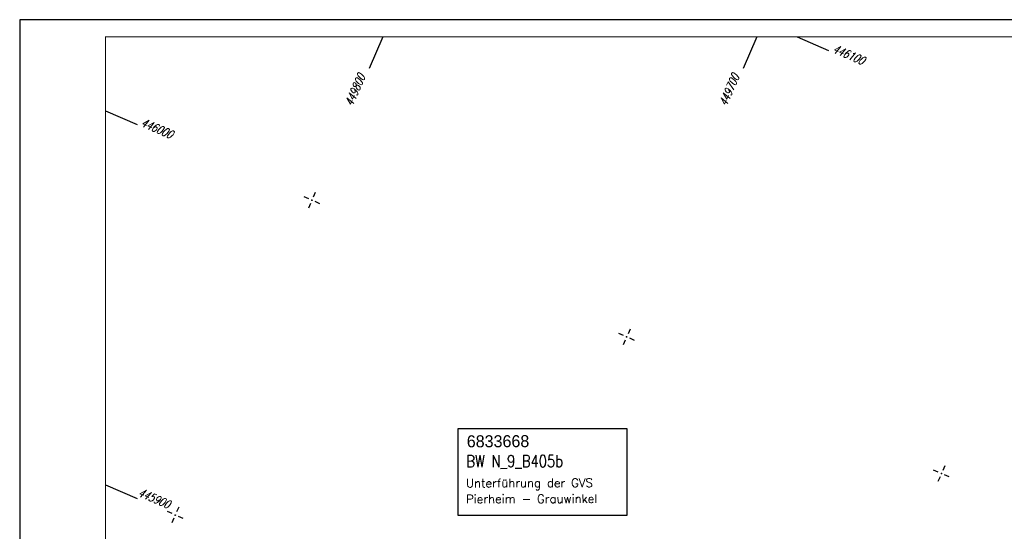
# Model space of a CAD drawing. Extents: x 0 to 1135, y 0 to 420.
# Tile 3 of 50: x 0 to 287, y 271 to 420. Entities that reach past the tile are written whole.
import ezdxf

# ---------------------------------------------------------------- set-up
doc = ezdxf.new("R2010")
doc.units = 0
doc.header["$LTSCALE"] = 2
doc.header["$MEASUREMENT"] = 0
doc.linetypes.add('AUSGEZOGEN', pattern=[0])
doc.layers.get('0').update_dxf_attribs({"linetype": 'AUSGEZOGEN'})
for name, color, linetype in [('BW-SCHRIFT', 250, 'AUSGEZOGEN'), ('FBR', 8, 'CONTINUOUS'), ('NETZ', 250, 'CONTINUOUS'), ('RAHMEN', 250, 'AUSGEZOGEN')]:
    doc.layers.add(name, color=color, linetype=linetype)
doc.styles.add('ROMANS', font='romans.shx', dxfattribs={"width": 0.8})
doc.styles.add('UNIR-O', font='unir_o.shx')

# ---------------------------------------------------------------- blocks, each defined once
blk = doc.blocks.new('IKR')
at = {"color": 0}
for p, q in [((-2.5, 0), (-1, 0)), ((0, 1), (0, 2.5)), ((1, 0), (2.5, 0)), ((0, -2.5), (0, -1))]:
    blk.add_line(p, q, dxfattribs=at)
blk.add_circle((0, 0), 0.05, dxfattribs=at)
blk.add_point((0, 0), dxfattribs=at)

msp = doc.modelspace()

# ---------------------------------------------------------------- linework, layer by layer
at = {"layer": 'BW-SCHRIFT'}
msp.add_lwpolyline([(127.82, 300.85), (176.95, 300.85), (176.95, 275.48), (127.82, 275.48)], close=True, dxfattribs=at)
at = {"layer": 'FBR'}
for points in [[(88.01, 187.53, 0), (104.84, 188.97, 0), (166.44, 194.27, -0.000002), (228.71, 199.62, 0.000002), (290.98, 204.97, 0.000001), (321.65, 207.61, 0.000001), (340.8, 209.25, 0.000002), (353.25, 210.32, -0.000001), (365.71, 211.39, -0.000007), (378.16, 212.46, 0.000001), (390.61, 213.53, 0.000044)], [(87.67, 191.51, 0), (104.5, 192.96, 0), (166.1, 198.25, -0.000002), (228.37, 203.61, 0.000002), (290.64, 208.96, 0.000001), (321.31, 211.59, 0.000001), (340.45, 213.24, 0.000002), (352.91, 214.31, -0.000001), (365.36, 215.38, -0.000007), (377.82, 216.45, 0.000001), (390.27, 217.52, 0.000044)]]:
    msp.add_lwpolyline(points, format="xyb", dxfattribs=at)
at = {"layer": 'NETZ'}
for p, q in [((105.83, 414.98), (101.85, 405.81)), ((214.85, 414.98), (210.87, 405.81)), ((226.59, 414.98), (235.76, 411)), ((25.02, 393.47), (34.19, 389.49)), ((25.02, 284.45), (34.19, 280.47))]:
    msp.add_line(p, q, dxfattribs=at)
at = {"layer": 'RAHMEN'}
for p, q in [((1135, 420), (0, 420)), ((0, 420), (0, 0))]:
    msp.add_line(p, q, dxfattribs=at)
at = {"layer": 'RAHMEN', "const_width": 0.35}
msp.add_lwpolyline([(25, 5), (1130, 5), (1130, 415), (25, 415), (25, 5)], dxfattribs=at)

# ---------------------------------------------------------------- block references
at = {"layer": 'NETZ', "rotation": 156.5331}
for p in [(85.16, 367.36), (176.89, 327.54), (268.62, 287.72), (45.34, 275.63)]:
    msp.add_blockref('IKR', p, dxfattribs=at)

# ---------------------------------------------------------------- texts
at = {"layer": 'BW-SCHRIFT'}
for s, height, style, p in [('6833668', 3.5, 'UNIR-O', (130.3, 295.36)), ('Unterführung der GVS', 2.5, 'ROMANS', (130.08, 283.68)), ('Pierheim - Grauwinkel', 2.5, 'ROMANS', (130.1, 279.04))]:
    msp.add_text(s, height=height, rotation=0.1716, dxfattribs=dict(at, style=style)).set_placement(p)
at = {"layer": 'BW-SCHRIFT', "style": 'ROMANS', "width": 0.8}
msp.add_text('BW N_9_B405b', height=3.5, rotation=0.1716, dxfattribs=at).set_placement((130.16, 289.54))
at = {"layer": 'NETZ', "style": 'ROMANS', "oblique": 16.6, "width": 0.75}
for s, rotation, p in [('446100', 336.5331, (236.68, 410.6)), ('449800', 66.5331, (96.97, 394.57)), ('449700', 66.5331, (205.99, 394.57)), ('446000', 336.5331, (35.11, 389.09)), ('445900', 336.5331, (34.28, 281.28))]:
    msp.add_text(s, height=2.5, rotation=rotation, dxfattribs=at).set_placement(p)

doc.saveas('drawing.dxf')
